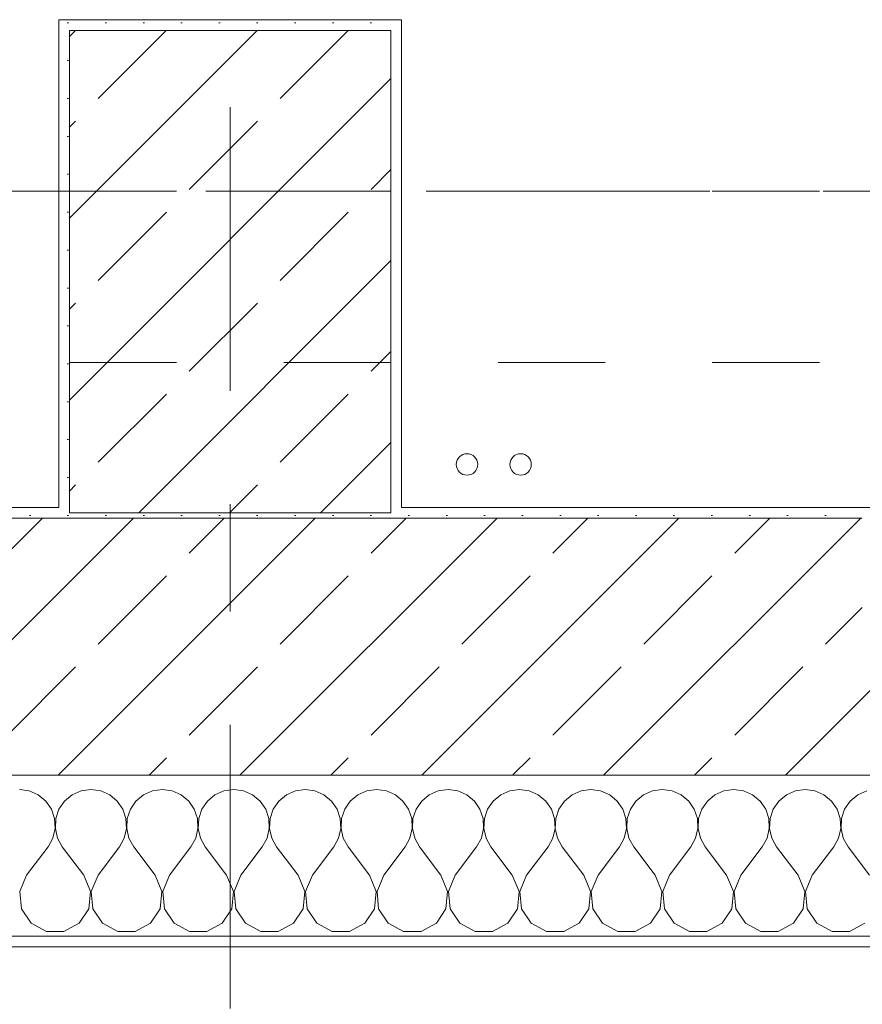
# Model space of a CAD drawing. Header units: metres. Extents: x -3.6 to 84.5, y -11 to 16.8.
# Tile 141 of 256: x 14.7 to 15.5, y -0.2 to 0.7. Entities that reach past the tile are written whole.
import ezdxf

# ---------------------------------------------------------------- set-up
doc = ezdxf.new("R2010")
doc.units = ezdxf.units.M
doc.header["$MEASUREMENT"] = 0
for name, pattern in [('Achse', [0.2, 0.1, -0.05, 0, -0.05]), ('Strichlinie doppelt', [0.546806, 0.264583, -0.105833, 0.070556, -0.105833]), ('Untersicht', [0.1, 0.075, -0.025])]:
    doc.linetypes.add(name, pattern=pattern)
for name, color, linetype in [('152 - Bemaßung_ Beschriftung.Ausbau', 7, 'Continuous'), ('451 - Universal.Achsen Raster', 7, 'Continuous'), ('603 - Struktur.Bodenplatte_ Decke Roh', 7, 'Continuous'), ('604 - Struktur.Wand Aussen', 7, 'Continuous'), ('607 - Struktur.Stütze', 7, 'Continuous'), ('608 - Struktur.Träger', 7, 'Continuous'), ('650 - Abdeckung.Fußboden Aufbau', 7, 'Continuous'), ('801 - HKLSE.Heizung_ Klima_ Lüftung', 7, 'Continuous')]:
    doc.layers.add(name, color=color, linetype=linetype)
doc.styles.add('ERSTELLTER_STIL_2', font='txt')
doc.dimstyles.new('ERSTELLTER_STIL__1', dxfattribs={"dimtxt": 0.1, "dimasz": 0.0532, "dimexe": 0.18, "dimexo": 0.0625, "dimgap": 0, "dimtad": 1, "dimzin": 0, "dimdsep": 46, "dimtxsty": 'ERSTELLTER_STIL_2', "dimblk": 'ARROWHEAD_2', "dimblk1": 'ARROWHEAD_2', "dimblk2": 'ARROWHEAD_2', "dimcen": 0.09, "dimse1": 1, "dimse2": 1, "dimclrd": 7, "dimclre": 7, "dimclrt": 7, "dimazin": 0, "dimtfac": 1, "dimtdec": 4, "dimtmove": 0, "dimatfit": 3, "dimfxl": 1, "dimtolj": 1, "dimtzin": 0, "dimarcsym": 0})
doc.dimstyles.new('ERSTELLTER_STIL__2', dxfattribs={"dimtxt": 0.1, "dimasz": 0.0532, "dimexe": 0.18, "dimexo": 0.0625, "dimgap": 0, "dimtad": 1, "dimzin": 0, "dimdsep": 46, "dimtxsty": 'ERSTELLTER_STIL_2', "dimblk": 'ARROWHEAD_2', "dimblk1": 'ARROWHEAD_2', "dimblk2": 'ARROWHEAD_2', "dimcen": 0.09, "dimse1": 1, "dimse2": 1, "dimclrd": 7, "dimclre": 7, "dimclrt": 7, "dimazin": 0, "dimtfac": 1, "dimtdec": 4, "dimtmove": 2, "dimatfit": 3, "dimfxl": 1, "dimtolj": 1, "dimtzin": 0, "dimarcsym": 0})
doc.dimstyles.new('ERSTELLTER_STIL__3', dxfattribs={"dimtxt": 0.1, "dimasz": 0.0532, "dimexe": 0.18, "dimexo": 0.0625, "dimgap": 0, "dimtad": 1, "dimtih": 1, "dimtoh": 1, "dimzin": 0, "dimdsep": 46, "dimtxsty": 'ERSTELLTER_STIL_2', "dimblk": 'ARROWHEAD_2', "dimblk1": 'ARROWHEAD_2', "dimblk2": 'ARROWHEAD_2', "dimcen": 0.09, "dimse1": 1, "dimse2": 1, "dimclrd": 7, "dimclre": 7, "dimclrt": 7, "dimazin": 0, "dimtfac": 1, "dimtdec": 4, "dimtmove": 0, "dimatfit": 3, "dimfxl": 1, "dimtolj": 1, "dimtzin": 0, "dimarcsym": 0})
pattern_1 = [(45, (0, 0), (-0.0848528, 0.0848528), []), (45, (-0.04243, 0.04243), (-0.0848528, 0.0848528), [0.09, -0.03])]
pattern_2 = [(45, (0, 0), (-0.01767767, 0.01767767), [0, -0.025])]

# ---------------------------------------------------------------- blocks, each defined once
blk = doc.blocks.new('*X89')
at = {"layer": '604 - Struktur.Wand Aussen', "color": 7, "linetype": 'Continuous', "lineweight": 5}
for p, q in [((14.74244, -0.0096), (14.73333, -0.00833)), ((14.8, -0.00833), (14.79089, -0.0096)), ((14.80911, -0.0096), (14.8, -0.00833)), ((14.86667, -0.00833), (14.85756, -0.0096)), ((14.87578, -0.0096), (14.86667, -0.00833)), ((14.93333, -0.00833), (14.92422, -0.0096)), ((14.94244, -0.0096), (14.93333, -0.00833)), ((15, -0.00833), (14.99089, -0.0096)), ((15.00911, -0.0096), (15, -0.00833)), ((15.06667, -0.00833), (15.05756, -0.0096)), ((15.07578, -0.0096), (15.06667, -0.00833)), ((15.13333, -0.00833), (15.12422, -0.0096)), ((15.14244, -0.0096), (15.13333, -0.00833)), ((15.2, -0.00833), (15.19089, -0.0096)), ((15.20911, -0.0096), (15.2, -0.00833)), ((15.26667, -0.00833), (15.25756, -0.0096)), ((15.27578, -0.0096), (15.26667, -0.00833)), ((15.33333, -0.00833), (15.32422, -0.0096)), ((15.34244, -0.0096), (15.33333, -0.00833)), ((15.4, -0.00833), (15.39089, -0.0096)), ((15.40911, -0.0096), (15.4, -0.00833)), ((15.46667, -0.00833), (15.45756, -0.0096)), ((15.47578, -0.0096), (15.46667, -0.00833)), ((14.75086, -0.01331), (14.74244, -0.0096)), ((14.75794, -0.01918), (14.75086, -0.01331)), ((14.78248, -0.01331), (14.77539, -0.01918)), ((14.79089, -0.0096), (14.78248, -0.01331)), ((14.81752, -0.01331), (14.80911, -0.0096)), ((14.82461, -0.01918), (14.81752, -0.01331)), ((14.84914, -0.01331), (14.84206, -0.01918)), ((14.85756, -0.0096), (14.84914, -0.01331)), ((14.88419, -0.01331), (14.87578, -0.0096)), ((14.89127, -0.01918), (14.88419, -0.01331)), ((14.91581, -0.01331), (14.90873, -0.01918)), ((14.92422, -0.0096), (14.91581, -0.01331)), ((14.95086, -0.01331), (14.94244, -0.0096)), ((14.95794, -0.01918), (14.95086, -0.01331)), ((14.98248, -0.01331), (14.97539, -0.01918)), ((14.99089, -0.0096), (14.98248, -0.01331)), ((15.01752, -0.01331), (15.00911, -0.0096)), ((15.02461, -0.01918), (15.01752, -0.01331)), ((15.04914, -0.01331), (15.04206, -0.01918)), ((15.05756, -0.0096), (15.04914, -0.01331)), ((15.08419, -0.01331), (15.07578, -0.0096)), ((15.09127, -0.01918), (15.08419, -0.01331)), ((15.11581, -0.01331), (15.10873, -0.01918)), ((15.12422, -0.0096), (15.11581, -0.01331)), ((15.15086, -0.01331), (15.14244, -0.0096)), ((15.15794, -0.01918), (15.15086, -0.01331)), ((15.18248, -0.01331), (15.17539, -0.01918)), ((15.19089, -0.0096), (15.18248, -0.01331)), ((15.21752, -0.01331), (15.20911, -0.0096)), ((15.22461, -0.01918), (15.21752, -0.01331)), ((15.24914, -0.01331), (15.24206, -0.01918)), ((15.25756, -0.0096), (15.24914, -0.01331)), ((15.28419, -0.01331), (15.27578, -0.0096)), ((15.29127, -0.01918), (15.28419, -0.01331)), ((15.31581, -0.01331), (15.30873, -0.01918)), ((15.32422, -0.0096), (15.31581, -0.01331)), ((15.35086, -0.01331), (15.34244, -0.0096)), ((15.35794, -0.01918), (15.35086, -0.01331)), ((15.38248, -0.01331), (15.37539, -0.01918)), ((15.39089, -0.0096), (15.38248, -0.01331)), ((15.41752, -0.01331), (15.40911, -0.0096)), ((15.42461, -0.01918), (15.41752, -0.01331)), ((15.44914, -0.01331), (15.44206, -0.01918)), ((15.45756, -0.0096), (15.44914, -0.01331)), ((15.48419, -0.01331), (15.47578, -0.0096)), ((15.49127, -0.01918), (15.48419, -0.01331)), ((15.51581, -0.01331), (15.50873, -0.01918)), ((15.52422, -0.0096), (15.51581, -0.01331)), ((14.76315, -0.02676), (14.75794, -0.01918)), ((14.76609, -0.03547), (14.76315, -0.02676)), ((14.77019, -0.02676), (14.76725, -0.03547)), ((14.77539, -0.01918), (14.77019, -0.02676)), ((14.82981, -0.02676), (14.82461, -0.01918)), ((14.83275, -0.03547), (14.82981, -0.02676)), ((14.83685, -0.02676), (14.83391, -0.03547)), ((14.84206, -0.01918), (14.83685, -0.02676)), ((14.89648, -0.02676), (14.89127, -0.01918)), ((14.89942, -0.03547), (14.89648, -0.02676)), ((14.90352, -0.02676), (14.90058, -0.03547)), ((14.90873, -0.01918), (14.90352, -0.02676)), ((14.96315, -0.02676), (14.95794, -0.01918)), ((14.96609, -0.03547), (14.96315, -0.02676)), ((14.97019, -0.02676), (14.96725, -0.03547)), ((14.97539, -0.01918), (14.97019, -0.02676)), ((15.02981, -0.02676), (15.02461, -0.01918)), ((15.03275, -0.03547), (15.02981, -0.02676)), ((15.03685, -0.02676), (15.03391, -0.03547)), ((15.04206, -0.01918), (15.03685, -0.02676)), ((15.09648, -0.02676), (15.09127, -0.01918)), ((15.09942, -0.03547), (15.09648, -0.02676)), ((15.10352, -0.02676), (15.10058, -0.03547)), ((15.10873, -0.01918), (15.10352, -0.02676)), ((15.16315, -0.02676), (15.15794, -0.01918)), ((15.16609, -0.03547), (15.16315, -0.02676)), ((15.17019, -0.02676), (15.16725, -0.03547)), ((15.17539, -0.01918), (15.17019, -0.02676)), ((15.22981, -0.02676), (15.22461, -0.01918)), ((15.23275, -0.03547), (15.22981, -0.02676)), ((15.23685, -0.02676), (15.23391, -0.03547)), ((15.24206, -0.01918), (15.23685, -0.02676)), ((15.29648, -0.02676), (15.29127, -0.01918)), ((15.29942, -0.03547), (15.29648, -0.02676)), ((15.30352, -0.02676), (15.30058, -0.03547)), ((15.30873, -0.01918), (15.30352, -0.02676)), ((15.36315, -0.02676), (15.35794, -0.01918)), ((15.36609, -0.03547), (15.36315, -0.02676)), ((15.37019, -0.02676), (15.36725, -0.03547)), ((15.37539, -0.01918), (15.37019, -0.02676)), ((15.42981, -0.02676), (15.42461, -0.01918)), ((15.43275, -0.03547), (15.42981, -0.02676)), ((15.43685, -0.02676), (15.43391, -0.03547)), ((15.44206, -0.01918), (15.43685, -0.02676)), ((15.49648, -0.02676), (15.49127, -0.01918)), ((15.49942, -0.03547), (15.49648, -0.02676)), ((15.50352, -0.02676), (15.50058, -0.03547)), ((15.50873, -0.01918), (15.50352, -0.02676)), ((14.76653, -0.04466), (14.76609, -0.03547)), ((14.76725, -0.03547), (14.7668, -0.04466)), ((14.8332, -0.04466), (14.83275, -0.03547)), ((14.83391, -0.03547), (14.83347, -0.04466)), ((14.89987, -0.04466), (14.89942, -0.03547)), ((14.90058, -0.03547), (14.90013, -0.04466)), ((14.96653, -0.04466), (14.96609, -0.03547)), ((14.96725, -0.03547), (14.9668, -0.04466)), ((15.0332, -0.04466), (15.03275, -0.03547)), ((15.03391, -0.03547), (15.03347, -0.04466)), ((15.09987, -0.04466), (15.09942, -0.03547)), ((15.10058, -0.03547), (15.10013, -0.04466)), ((15.16653, -0.04466), (15.16609, -0.03547)), ((15.16725, -0.03547), (15.1668, -0.04466)), ((15.2332, -0.04466), (15.23275, -0.03547)), ((15.23391, -0.03547), (15.23347, -0.04466)), ((15.29987, -0.04466), (15.29942, -0.03547)), ((15.30058, -0.03547), (15.30013, -0.04466)), ((15.36653, -0.04466), (15.36609, -0.03547)), ((15.36725, -0.03547), (15.3668, -0.04466)), ((15.4332, -0.04466), (15.43275, -0.03547)), ((15.43391, -0.03547), (15.43347, -0.04466)), ((15.49987, -0.04466), (15.49942, -0.03547)), ((15.50058, -0.03547), (15.50013, -0.04466)), ((14.76445, -0.05362), (14.76653, -0.04466)), ((14.7668, -0.04466), (14.76888, -0.05362)), ((14.83112, -0.05362), (14.8332, -0.04466)), ((14.83347, -0.04466), (14.83555, -0.05362)), ((14.89778, -0.05362), (14.89987, -0.04466)), ((14.90013, -0.04466), (14.90222, -0.05362)), ((14.96445, -0.05362), (14.96653, -0.04466)), ((14.9668, -0.04466), (14.96888, -0.05362)), ((15.03112, -0.05362), (15.0332, -0.04466)), ((15.03347, -0.04466), (15.03555, -0.05362)), ((15.09778, -0.05362), (15.09987, -0.04466)), ((15.10013, -0.04466), (15.10222, -0.05362)), ((15.16445, -0.05362), (15.16653, -0.04466)), ((15.1668, -0.04466), (15.16888, -0.05362)), ((15.23112, -0.05362), (15.2332, -0.04466)), ((15.23347, -0.04466), (15.23555, -0.05362)), ((15.29778, -0.05362), (15.29987, -0.04466)), ((15.30013, -0.04466), (15.30222, -0.05362)), ((15.36445, -0.05362), (15.36653, -0.04466)), ((15.3668, -0.04466), (15.36888, -0.05362)), ((15.43112, -0.05362), (15.4332, -0.04466)), ((15.43347, -0.04466), (15.43555, -0.05362)), ((15.49778, -0.05362), (15.49987, -0.04466)), ((15.50013, -0.04466), (15.50222, -0.05362)), ((14.76, -0.06167), (14.76445, -0.05362)), ((14.76888, -0.05362), (14.77333, -0.06167)), ((14.82667, -0.06167), (14.83112, -0.05362)), ((14.83555, -0.05362), (14.84, -0.06167)), ((14.89333, -0.06167), (14.89778, -0.05362)), ((14.90222, -0.05362), (14.90667, -0.06167)), ((14.96, -0.06167), (14.96445, -0.05362)), ((14.96888, -0.05362), (14.97333, -0.06167)), ((15.02667, -0.06167), (15.03112, -0.05362)), ((15.03555, -0.05362), (15.04, -0.06167)), ((15.09333, -0.06167), (15.09778, -0.05362)), ((15.10222, -0.05362), (15.10667, -0.06167)), ((15.16, -0.06167), (15.16445, -0.05362)), ((15.16888, -0.05362), (15.17333, -0.06167)), ((15.22667, -0.06167), (15.23112, -0.05362)), ((15.23555, -0.05362), (15.24, -0.06167)), ((15.29333, -0.06167), (15.29778, -0.05362)), ((15.30222, -0.05362), (15.30667, -0.06167)), ((15.36, -0.06167), (15.36445, -0.05362)), ((15.36888, -0.05362), (15.37333, -0.06167)), ((15.42667, -0.06167), (15.43112, -0.05362)), ((15.43555, -0.05362), (15.44, -0.06167)), ((15.49333, -0.06167), (15.49778, -0.05362)), ((15.50222, -0.05362), (15.50667, -0.06167)), ((14.74, -0.08833), (14.76, -0.06167)), ((14.79333, -0.08833), (14.77333, -0.06167)), ((14.80667, -0.08833), (14.82667, -0.06167)), ((14.86, -0.08833), (14.84, -0.06167)), ((14.87333, -0.08833), (14.89333, -0.06167)), ((14.92667, -0.08833), (14.90667, -0.06167)), ((14.94, -0.08833), (14.96, -0.06167)), ((14.99333, -0.08833), (14.97333, -0.06167)), ((15.00667, -0.08833), (15.02667, -0.06167)), ((15.06, -0.08833), (15.04, -0.06167)), ((15.07333, -0.08833), (15.09333, -0.06167)), ((15.12667, -0.08833), (15.10667, -0.06167)), ((15.14, -0.08833), (15.16, -0.06167)), ((15.19333, -0.08833), (15.17333, -0.06167)), ((15.20667, -0.08833), (15.22667, -0.06167)), ((15.26, -0.08833), (15.24, -0.06167)), ((15.27333, -0.08833), (15.29333, -0.06167)), ((15.32667, -0.08833), (15.30667, -0.06167)), ((15.34, -0.08833), (15.36, -0.06167)), ((15.39333, -0.08833), (15.37333, -0.06167)), ((15.40667, -0.08833), (15.42667, -0.06167)), ((15.46, -0.08833), (15.44, -0.06167)), ((15.47333, -0.08833), (15.49333, -0.06167)), ((15.52667, -0.08833), (15.50667, -0.06167)), ((14.74, -0.08833), (14.73371, -0.1033)), ((14.79962, -0.1033), (14.79333, -0.08833)), ((14.80667, -0.08833), (14.80038, -0.1033)), ((14.86629, -0.1033), (14.86, -0.08833)), ((14.87333, -0.08833), (14.86705, -0.1033)), ((14.93295, -0.1033), (14.92667, -0.08833)), ((14.94, -0.08833), (14.93371, -0.1033)), ((14.99962, -0.1033), (14.99333, -0.08833)), ((15.00667, -0.08833), (15.00038, -0.1033)), ((15.06629, -0.1033), (15.06, -0.08833)), ((15.07333, -0.08833), (15.06705, -0.1033)), ((15.13295, -0.1033), (15.12667, -0.08833)), ((15.14, -0.08833), (15.13371, -0.1033)), ((15.19962, -0.1033), (15.19333, -0.08833)), ((15.20667, -0.08833), (15.20038, -0.1033)), ((15.26629, -0.1033), (15.26, -0.08833)), ((15.27333, -0.08833), (15.26705, -0.1033)), ((15.33295, -0.1033), (15.32667, -0.08833)), ((15.34, -0.08833), (15.33371, -0.1033)), ((15.39962, -0.1033), (15.39333, -0.08833)), ((15.40667, -0.08833), (15.40038, -0.1033)), ((15.46629, -0.1033), (15.46, -0.08833)), ((15.47333, -0.08833), (15.46705, -0.1033)), ((14.73371, -0.1033), (14.73525, -0.11947)), ((14.79808, -0.11947), (14.79962, -0.1033)), ((14.80038, -0.1033), (14.80192, -0.11947)), ((14.86475, -0.11947), (14.86629, -0.1033)), ((14.86705, -0.1033), (14.86858, -0.11947)), ((14.93142, -0.11947), (14.93295, -0.1033)), ((14.93371, -0.1033), (14.93525, -0.11947)), ((14.99808, -0.11947), (14.99962, -0.1033)), ((15.00038, -0.1033), (15.00192, -0.11947)), ((15.06475, -0.11947), (15.06629, -0.1033)), ((15.06705, -0.1033), (15.06858, -0.11947)), ((15.13142, -0.11947), (15.13295, -0.1033)), ((15.13371, -0.1033), (15.13525, -0.11947)), ((15.19808, -0.11947), (15.19962, -0.1033)), ((15.20038, -0.1033), (15.20192, -0.11947)), ((15.26475, -0.11947), (15.26629, -0.1033)), ((15.26705, -0.1033), (15.26858, -0.11947)), ((15.33142, -0.11947), (15.33295, -0.1033)), ((15.33371, -0.1033), (15.33525, -0.11947)), ((15.39808, -0.11947), (15.39962, -0.1033)), ((15.40038, -0.1033), (15.40192, -0.11947)), ((15.46475, -0.11947), (15.46629, -0.1033)), ((15.46705, -0.1033), (15.46858, -0.11947)), ((14.73525, -0.11947), (14.74424, -0.13299)), ((14.7891, -0.13299), (14.79808, -0.11947)), ((14.80192, -0.11947), (14.8109, -0.13299)), ((14.85576, -0.13299), (14.86475, -0.11947)), ((14.86858, -0.11947), (14.87757, -0.13299)), ((14.92243, -0.13299), (14.93142, -0.11947)), ((14.93525, -0.11947), (14.94424, -0.13299)), ((14.9891, -0.13299), (14.99808, -0.11947)), ((15.00192, -0.11947), (15.0109, -0.13299)), ((15.05576, -0.13299), (15.06475, -0.11947)), ((15.06858, -0.11947), (15.07757, -0.13299)), ((15.12243, -0.13299), (15.13142, -0.11947)), ((15.13525, -0.11947), (15.14424, -0.13299)), ((15.1891, -0.13299), (15.19808, -0.11947)), ((15.20192, -0.11947), (15.2109, -0.13299)), ((15.25576, -0.13299), (15.26475, -0.11947)), ((15.26858, -0.11947), (15.27757, -0.13299)), ((15.32243, -0.13299), (15.33142, -0.11947)), ((15.33525, -0.11947), (15.34424, -0.13299)), ((15.3891, -0.13299), (15.39808, -0.11947)), ((15.40192, -0.11947), (15.4109, -0.13299)), ((15.45576, -0.13299), (15.46475, -0.11947)), ((15.46858, -0.11947), (15.47757, -0.13299)), ((14.74424, -0.13299), (14.75855, -0.14066)), ((14.77479, -0.14066), (14.7891, -0.13299)), ((14.8109, -0.13299), (14.82521, -0.14066)), ((14.84145, -0.14066), (14.85576, -0.13299)), ((14.87757, -0.13299), (14.89188, -0.14066)), ((14.90812, -0.14066), (14.92243, -0.13299)), ((14.94424, -0.13299), (14.95855, -0.14066)), ((14.97479, -0.14066), (14.9891, -0.13299)), ((15.0109, -0.13299), (15.02521, -0.14066)), ((15.04145, -0.14066), (15.05576, -0.13299)), ((15.07757, -0.13299), (15.09188, -0.14066)), ((15.10812, -0.14066), (15.12243, -0.13299)), ((15.14424, -0.13299), (15.15855, -0.14066)), ((15.17479, -0.14066), (15.1891, -0.13299)), ((15.2109, -0.13299), (15.22521, -0.14066)), ((15.24145, -0.14066), (15.25576, -0.13299)), ((15.27757, -0.13299), (15.29188, -0.14066)), ((15.30812, -0.14066), (15.32243, -0.13299)), ((15.34424, -0.13299), (15.35855, -0.14066)), ((15.37479, -0.14066), (15.3891, -0.13299)), ((15.4109, -0.13299), (15.42521, -0.14066)), ((15.44145, -0.14066), (15.45576, -0.13299)), ((15.47757, -0.13299), (15.49188, -0.14066)), ((15.50812, -0.14066), (15.52243, -0.13299)), ((14.75855, -0.14066), (14.77479, -0.14066)), ((14.82521, -0.14066), (14.84145, -0.14066)), ((14.89188, -0.14066), (14.90812, -0.14066)), ((14.95855, -0.14066), (14.97479, -0.14066)), ((15.02521, -0.14066), (15.04145, -0.14066)), ((15.09188, -0.14066), (15.10812, -0.14066)), ((15.15855, -0.14066), (15.17479, -0.14066)), ((15.22521, -0.14066), (15.24145, -0.14066)), ((15.29188, -0.14066), (15.30812, -0.14066)), ((15.35855, -0.14066), (15.37479, -0.14066)), ((15.42521, -0.14066), (15.44145, -0.14066)), ((15.49188, -0.14066), (15.50812, -0.14066))]:
    blk.add_line(p, q, dxfattribs=at)
blk = doc.blocks.new('*D254')
at = {"layer": '152 - Bemaßung_ Beschriftung.Ausbau', "color": 7, "linetype": 'Continuous', "lineweight": 5}
for p, q in [((14.32, -8.6375), (14.32, -8.5325)), ((15.52, -8.6375), (15.52, -8.5325)), ((14.34021, -8.55), (14.29979, -8.62)), ((15.54021, -8.55), (15.49979, -8.62)), ((11.92, -8.585), (14.32, -8.585)), ((14.32, -8.585), (15.52, -8.585)), ((15.52, -8.585), (17.92, -8.585))]:
    blk.add_line(p, q, dxfattribs=at)
at = {"layer": '152 - Bemaßung_ Beschriftung.Ausbau', "color": 7, "lineweight": 5, "insert": (14.78697, -8.565), "char_height": 0.1, "attachment_point": 7, "style": 'ERSTELLTER_STIL_2'}
blk.add_mtext('\\A1;{\\pql;\\fArial|b0|i0|c0|p38;1,20}', dxfattribs=at)
blk = doc.blocks.new('ARROWHEAD_2')
at = {"color": 0, "linetype": 'Continuous', "lineweight": 0}
for p, q in [((-0.378, -0.655), (0.378, 0.655)), ((0, 0), (-1, 0))]:
    blk.add_line(p, q, dxfattribs=at)
blk = doc.blocks.new('*D255')
at = {"layer": '152 - Bemaßung_ Beschriftung.Ausbau', "color": 7, "linetype": 'Continuous', "lineweight": 5}
for p, q in [((15.54021, -8.55), (15.49979, -8.62)), ((17.94021, -8.55), (17.89979, -8.62)), ((15.52, -8.585), (17.92, -8.585))]:
    blk.add_line(p, q, dxfattribs=at)
at = {"layer": '152 - Bemaßung_ Beschriftung.Ausbau', "color": 7, "lineweight": 5, "char_height": 0.1, "attachment_point": 7, "style": 'ERSTELLTER_STIL_2'}
for s, insert in [('\\A1;{\\pql;\\fArial|b0|i0|c0|p38;2,40}', (16.58697, -8.565)), ('\\A1;{\\pql;\\fArial|b0|i0|c0|p38;2,01}', (16.58697, -8.705))]:
    blk.add_mtext(s, dxfattribs=dict(at, insert=insert))
blk = doc.blocks.new('*D284')
at = {"layer": '152 - Bemaßung_ Beschriftung.Ausbau', "color": 7, "linetype": 'Continuous', "lineweight": 5}
for p, q in [((11.405, -9.1375), (11.405, -9.0325)), ((11.42521, -9.05), (11.38479, -9.12)), ((18.46523, -9.05), (18.42482, -9.12)), ((11.24, -9.085), (11.405, -9.085)), ((11.405, -9.085), (18.44503, -9.085))]:
    blk.add_line(p, q, dxfattribs=at)
at = {"layer": '152 - Bemaßung_ Beschriftung.Ausbau', "color": 7, "lineweight": 5, "char_height": 0.1, "attachment_point": 7, "style": 'ERSTELLTER_STIL_2'}
for s, insert in [('\\A1;{\\pql;\\fArial|b0|i0|c0|p38;16\\fArial|b0|i0|c0|p38;\\A1{\\H.66x;\\S5^  ;}}', (18.22294, -9.06665)), ('\\A1;{\\pql;\\fArial|b0|i0|c0|p38;7,04}', (14.69106, -9.065))]:
    blk.add_mtext(s, dxfattribs=dict(at, insert=insert))
blk = doc.blocks.new('*D285')
at = {"layer": '152 - Bemaßung_ Beschriftung.Ausbau', "color": 7, "linetype": 'Continuous', "lineweight": 5}
for p, q in [((18.44503, -9.1375), (18.44503, -9.0325)), ((18.46523, -9.05), (18.42482, -9.12)), ((18.63023, -9.05), (18.58982, -9.12)), ((11.405, -9.085), (18.44503, -9.085)), ((18.44503, -9.085), (18.61003, -9.085))]:
    blk.add_line(p, q, dxfattribs=at)
blk = doc.blocks.new('*D458')
at = {"layer": '152 - Bemaßung_ Beschriftung.Ausbau', "color": 7, "linetype": 'Continuous', "lineweight": 5}
for p, q in [((-1.21, 0.02521), (-1.14, -0.01521)), ((-1.175, -0.145), (-1.175, 0.005)), ((-1.21, -0.12479), (-1.14, -0.16521)), ((-1.1225, -0.145), (-1.2275, -0.145)), ((-1.175, -0.17923), (-1.175, -0.145))]:
    blk.add_line(p, q, dxfattribs=at)
at = {"layer": '152 - Bemaßung_ Beschriftung.Ausbau', "color": 7, "lineweight": 5, "insert": (-1.195, -0.317), "char_height": 0.1, "attachment_point": 7, "rotation": 90, "style": 'ERSTELLTER_STIL_2'}
blk.add_mtext('\\A1;{\\pql;\\fArial|b0|i0|c0|p38;15}', dxfattribs=at)
blk = doc.blocks.new('*D459')
at = {"layer": '152 - Bemaßung_ Beschriftung.Ausbau', "color": 7, "linetype": 'Continuous', "lineweight": 5}
for p, q in [((-1.21, 0.02521), (-1.14, -0.01521)), ((-1.175, -0.145), (-1.175, 0.005))]:
    blk.add_line(p, q, dxfattribs=at)
blk = doc.blocks.new('*D465')
at = {"layer": '152 - Bemaßung_ Beschriftung.Ausbau', "color": 7, "linetype": 'Continuous', "lineweight": 5}
for p, q in [((-2.21, 0.02521), (-2.14, -0.01521)), ((-2.175, -0.145), (-2.175, 0.005)), ((-2.21, -0.12479), (-2.14, -0.16521)), ((-2.1225, -0.145), (-2.2275, -0.145)), ((-2.175, -0.17923), (-2.175, -0.145))]:
    blk.add_line(p, q, dxfattribs=at)
at = {"layer": '152 - Bemaßung_ Beschriftung.Ausbau', "color": 7, "lineweight": 5, "insert": (-2.1845, -0.14063), "char_height": 0.1, "attachment_point": 7, "rotation": 90, "style": 'ERSTELLTER_STIL_2'}
blk.add_mtext('\\A1;{\\pql;\\fArial|b0|i0|c0|p38;15}', dxfattribs=at)
blk = doc.blocks.new('*D466')
at = {"layer": '152 - Bemaßung_ Beschriftung.Ausbau', "color": 7, "linetype": 'Continuous', "lineweight": 5}
for p, q in [((-2.21, 0.02521), (-2.14, -0.01521)), ((-2.175, -0.145), (-2.175, 0.005))]:
    blk.add_line(p, q, dxfattribs=at)
blk = doc.blocks.new('*D467')
at = {"layer": '152 - Bemaßung_ Beschriftung.Ausbau', "color": 7, "linetype": 'Continuous', "lineweight": 5}
for p, q in [((-2.21, 0.27019), (-2.14, 0.22978)), ((-2.14, 0.22479), (-2.21, 0.26521)), ((-2.175, 0.005), (-2.175, 0.245)), ((-2.21, 0.02521), (-2.14, -0.01521)), ((-2.1225, 0.005), (-2.2275, 0.005)), ((-2.175, -0.145), (-2.175, 0.005))]:
    blk.add_line(p, q, dxfattribs=at)
at = {"layer": '152 - Bemaßung_ Beschriftung.Ausbau', "color": 7, "lineweight": 5, "insert": (-2.195, 0.04911), "char_height": 0.1, "attachment_point": 7, "rotation": 90, "style": 'ERSTELLTER_STIL_2'}
blk.add_mtext('\\A1;{\\pql;\\fArial|b0|i0|c0|p38;24}', dxfattribs=at)
blk = doc.blocks.new('*D468')
at = {"layer": '152 - Bemaßung_ Beschriftung.Ausbau', "color": 7, "linetype": 'Continuous', "lineweight": 5}
for p, q in [((-2.175, 0.24998), (-2.175, 0.69998)), ((-2.21, 0.27019), (-2.14, 0.22978)), ((-2.14, 0.22479), (-2.21, 0.26521)), ((-2.1225, 0.24998), (-2.2275, 0.24998)), ((-2.175, 0.245), (-2.175, 0.24998)), ((-2.1225, 0.245), (-2.2275, 0.245)), ((-2.175, 0.005), (-2.175, 0.245))]:
    blk.add_line(p, q, dxfattribs=at)
blk = doc.blocks.new('*D480')
at = {"layer": '152 - Bemaßung_ Beschriftung.Ausbau', "color": 7, "linetype": 'Continuous', "lineweight": 5}
for p, q in [((-0.165, -10.1375), (-0.165, -10.0325)), ((-0.14479, -10.05), (-0.18521, -10.12)), ((43.76021, -10.05), (43.71979, -10.12)), ((-0.19923, -10.085), (-0.165, -10.085)), ((-0.165, -10.085), (43.74, -10.085))]:
    blk.add_line(p, q, dxfattribs=at)
at = {"layer": '152 - Bemaßung_ Beschriftung.Ausbau', "color": 7, "lineweight": 5, "char_height": 0.1, "attachment_point": 7, "style": 'ERSTELLTER_STIL_2'}
for s, insert in [('\\A1;{\\pql;\\fArial|b0|i0|c0|p38;43,90\\fArial|b0|i0|c0|p38;\\A1{\\H.66x;\\S5^  ;}}', (21.5156, -10.08441)), ('\\A1;{\\pql;\\fArial|b0|i0|c0|p38;15}', (43.568, -10.065))]:
    blk.add_mtext(s, dxfattribs=dict(at, insert=insert))
blk = doc.blocks.new('*D500')
at = {"layer": '152 - Bemaßung_ Beschriftung.Ausbau', "color": 7, "linetype": 'Continuous', "lineweight": 5}
for p, q in [((11.47999, -9.6375), (11.47999, -9.5325)), ((14.77999, -9.6375), (14.77999, -9.5325)), ((11.5002, -9.55), (11.45978, -9.62)), ((14.8002, -9.55), (14.75978, -9.62)), ((11.17999, -9.585), (11.47999, -9.585)), ((11.47999, -9.585), (14.77999, -9.585)), ((14.77999, -9.585), (15.07999, -9.585))]:
    blk.add_line(p, q, dxfattribs=at)
at = {"layer": '152 - Bemaßung_ Beschriftung.Ausbau', "color": 7, "lineweight": 5, "insert": (12.99696, -9.565), "char_height": 0.1, "attachment_point": 7, "style": 'ERSTELLTER_STIL_2'}
blk.add_mtext('\\A1;{\\pql;\\fArial|b0|i0|c0|p38;3,30}', dxfattribs=at)
blk = doc.blocks.new('*D501')
at = {"layer": '152 - Bemaßung_ Beschriftung.Ausbau', "color": 7, "linetype": 'Continuous', "lineweight": 5}
for p, q in [((14.8002, -9.55), (14.75978, -9.62)), ((15.1002, -9.55), (15.05978, -9.62)), ((14.77999, -9.585), (15.07999, -9.585))]:
    blk.add_line(p, q, dxfattribs=at)
at = {"layer": '152 - Bemaßung_ Beschriftung.Ausbau', "color": 7, "lineweight": 5, "insert": (14.8541, -9.565), "char_height": 0.1, "attachment_point": 7, "style": 'ERSTELLTER_STIL_2'}
blk.add_mtext('\\A1;{\\pql;\\fArial|b0|i0|c0|p38;30}', dxfattribs=at)
blk = doc.blocks.new('*D502')
at = {"layer": '152 - Bemaßung_ Beschriftung.Ausbau', "color": 7, "linetype": 'Continuous', "lineweight": 5}
for p, q in [((15.07999, -9.6375), (15.07999, -9.5325)), ((15.1002, -9.55), (15.05978, -9.62)), ((18.4002, -9.55), (18.35978, -9.62)), ((14.77999, -9.585), (15.07999, -9.585)), ((15.07999, -9.585), (18.37999, -9.585))]:
    blk.add_line(p, q, dxfattribs=at)
at = {"layer": '152 - Bemaßung_ Beschriftung.Ausbau', "color": 7, "lineweight": 5, "insert": (16.59696, -9.565), "char_height": 0.1, "attachment_point": 7, "style": 'ERSTELLTER_STIL_2'}
blk.add_mtext('\\A1;{\\pql;\\fArial|b0|i0|c0|p38;3,30}', dxfattribs=at)
blk = doc.blocks.new('*D503')
at = {"layer": '152 - Bemaßung_ Beschriftung.Ausbau', "color": 7, "linetype": 'Continuous', "lineweight": 5}
for p, q in [((18.37999, -9.6375), (18.37999, -9.5325)), ((18.4002, -9.55), (18.35978, -9.62)), ((18.7002, -9.55), (18.65978, -9.62)), ((15.07999, -9.585), (18.37999, -9.585)), ((18.37999, -9.585), (18.67999, -9.585))]:
    blk.add_line(p, q, dxfattribs=at)
at = {"layer": '152 - Bemaßung_ Beschriftung.Ausbau', "color": 7, "lineweight": 5, "insert": (18.4541, -9.565), "char_height": 0.1, "attachment_point": 7, "style": 'ERSTELLTER_STIL_2'}
blk.add_mtext('\\A1;{\\pql;\\fArial|b0|i0|c0|p38;30}', dxfattribs=at)
blk = doc.blocks.new('*D644')
at = {"layer": '152 - Bemaßung_ Beschriftung.Ausbau', "color": 7, "linetype": 'Continuous', "lineweight": 5}
for p, q in [((-0.165, -10.6375), (-0.165, -10.5325)), ((62.42503, -10.6375), (62.42503, -10.5325)), ((-0.14479, -10.55), (-0.18521, -10.62)), ((62.40482, -10.62), (62.44523, -10.55)), ((-0.19923, -10.585), (-0.165, -10.585)), ((-0.165, -10.585), (62.42503, -10.585)), ((62.42503, -10.585), (62.45926, -10.585))]:
    blk.add_line(p, q, dxfattribs=at)
at = {"layer": '152 - Bemaßung_ Beschriftung.Ausbau', "color": 7, "lineweight": 5, "insert": (30.95904, -10.565), "char_height": 0.1, "attachment_point": 7, "style": 'ERSTELLTER_STIL_2'}
blk.add_mtext('\\A1;{\\pql;\\fArial|b0|i0|c0|p38;62,59}', dxfattribs=at)
blk = doc.blocks.new('*D645')
at = {"layer": '152 - Bemaßung_ Beschriftung.Ausbau', "color": 7, "linetype": 'Continuous', "lineweight": 5}
for p, q in [((-1.71, 0.02521), (-1.64, -0.01521)), ((-1.675, -0.145), (-1.675, 0.005)), ((-1.71, -0.12479), (-1.64, -0.16521)), ((-1.6225, -0.145), (-1.7275, -0.145)), ((-1.675, -0.17923), (-1.675, -0.145))]:
    blk.add_line(p, q, dxfattribs=at)
at = {"layer": '152 - Bemaßung_ Beschriftung.Ausbau', "color": 7, "lineweight": 5, "insert": (-1.6845, -0.14063), "char_height": 0.1, "attachment_point": 7, "rotation": 90, "style": 'ERSTELLTER_STIL_2'}
blk.add_mtext('\\A1;{\\pql;\\fArial|b0|i0|c0|p38;15}', dxfattribs=at)
blk = doc.blocks.new('*D646')
at = {"layer": '152 - Bemaßung_ Beschriftung.Ausbau', "color": 7, "linetype": 'Continuous', "lineweight": 5}
for p, q in [((-1.71, 0.02521), (-1.64, -0.01521)), ((-1.675, -0.145), (-1.675, 0.005))]:
    blk.add_line(p, q, dxfattribs=at)
blk = doc.blocks.new('*D647')
at = {"layer": '152 - Bemaßung_ Beschriftung.Ausbau', "color": 7, "linetype": 'Continuous', "lineweight": 5}
for p, q in [((-1.71, 0.26521), (-1.64, 0.22479)), ((-1.675, 0.005), (-1.675, 0.245)), ((-1.71, 0.02521), (-1.64, -0.01521)), ((-1.6225, 0.005), (-1.7275, 0.005)), ((-1.675, -0.145), (-1.675, 0.005))]:
    blk.add_line(p, q, dxfattribs=at)
at = {"layer": '152 - Bemaßung_ Beschriftung.Ausbau', "color": 7, "lineweight": 5, "insert": (-1.695, 0.04911), "char_height": 0.1, "attachment_point": 7, "rotation": 90, "style": 'ERSTELLTER_STIL_2'}
blk.add_mtext('\\A1;{\\pql;\\fArial|b0|i0|c0|p38;24}', dxfattribs=at)
blk = doc.blocks.new('*D648')
at = {"layer": '152 - Bemaßung_ Beschriftung.Ausbau', "color": 7, "linetype": 'Continuous', "lineweight": 5}
for p, q in [((-1.675, 13.455), (-1.675, 13.695)), ((-1.71, 13.47521), (-1.64, 13.43479)), ((-1.6225, 13.455), (-1.7275, 13.455)), ((-1.675, 0.245), (-1.675, 13.455)), ((-1.71, 0.26521), (-1.64, 0.22479)), ((-1.6225, 0.245), (-1.7275, 0.245)), ((-1.675, 0.005), (-1.675, 0.245))]:
    blk.add_line(p, q, dxfattribs=at)
at = {"layer": '152 - Bemaßung_ Beschriftung.Ausbau', "color": 7, "lineweight": 5, "insert": (-1.695, 6.67903), "char_height": 0.1, "attachment_point": 7, "rotation": 90, "style": 'ERSTELLTER_STIL_2'}
blk.add_mtext('\\A1;{\\pql;\\fArial|b0|i0|c0|p38;13,21}', dxfattribs=at)

msp = doc.modelspace()

# ---------------------------------------------------------------- hatches: boundary and pattern name
at = {"layer": '604 - Struktur.Wand Aussen', "linetype": 'Continuous', "lineweight": 0, "true_color": 0x000000}
h = msp.add_hatch(dxfattribs=at)
h.set_pattern_fill('Gips_0001', color=18, style=0, pattern_type=2)
h.set_pattern_definition(pattern_2)
h.paths.add_polyline_path([(14.76999, 0.255), (14.32, 0.255), (14.32, 0.245), (14.76999, 0.245)])
h = msp.add_hatch(dxfattribs=at)
h.set_pattern_fill('Gips_0001', color=18, style=0, pattern_type=2)
h.set_pattern_definition(pattern_2)
h.paths.add_polyline_path([(15.08999, 0.245), (15.52, 0.245), (15.52, 0.255), (15.08999, 0.255)])
h = msp.add_hatch(dxfattribs=at)
h.set_pattern_fill('Beton__Stahlbeton_0001', color=18, style=0, pattern_type=2)
h.set_pattern_definition(pattern_1)
h.paths.add_polyline_path([(14.32, 0.125), (14.26, 0.125), (14.26, 0.005), (15.58, 0.005), (15.58, 0.125), (15.52, 0.125), (15.52, 0.195), (15.52, 0.245), (14.32, 0.245), (14.32, 0.195)])
h = msp.add_hatch(dxfattribs=at)
h.set_pattern_fill('Verputz_0001', color=18, style=0, pattern_type=2)
h.set_pattern_definition([(0, (0, 0), (0, 0.08660254), [0, -0.05]), (0, (0.025, 0.0433), (0, 0.08660254), [0, -0.05])])
h.paths.add_polyline_path([(14.23, -0.155), (15.61, -0.155), (15.61, -0.145), (14.23, -0.145)])
at = {"layer": '607 - Struktur.Stütze', "linetype": 'Continuous', "lineweight": 0, "true_color": 0x000000}
h = msp.add_hatch(dxfattribs=at)
h.set_pattern_fill('Gips_0001', color=18, style=0, pattern_type=2)
h.set_pattern_definition(pattern_2)
h.paths.add_polyline_path([(14.76999, 0.70998), (14.76999, 0.255), (14.77999, 0.255), (14.77999, 0.69998), (15.07999, 0.69998), (15.07999, 0.255), (15.08999, 0.255), (15.08999, 0.70998)])
h = msp.add_hatch(dxfattribs=at)
h.set_pattern_fill('Beton__Stahlbeton_0001', color=18, style=0, pattern_type=2)
h.set_pattern_definition(pattern_1)
h.paths.add_polyline_path([(14.77999, 0.24998), (15.07999, 0.24998), (15.07999, 0.69998), (14.77999, 0.69998)])
h = msp.add_hatch(dxfattribs=at)
h.set_pattern_fill('Gips_0001', color=18, style=0, pattern_type=2)
h.set_pattern_definition(pattern_2)
h.paths.add_polyline_path([(14.76999, 0.255), (14.76999, 0.245), (15.08999, 0.245), (15.08999, 0.255), (15.07999, 0.255), (15.07999, 0.24998), (14.77999, 0.24998), (14.77999, 0.255)])

# ---------------------------------------------------------------- linework, layer by layer
at = {"layer": '451 - Universal.Achsen Raster', "color": 160, "linetype": 'Strichlinie doppelt', "lineweight": 9, "true_color": 0x3232ff}
for p, q in [((14.92999, -10.585), (14.92999, 16.355)), ((64.93503, 0.54998), (-3.175, 0.54998))]:
    msp.add_line(p, q, dxfattribs=at)
at = {"layer": '603 - Struktur.Bodenplatte_ Decke Roh', "color": 7, "linetype": 'Continuous', "lineweight": 18, "flags": 128}
msp.add_lwpolyline([(-0.015, 0.005), (43.89, 0.005)], dxfattribs=at)
at = {"layer": '604 - Struktur.Wand Aussen', "color": 7, "linetype": 'Continuous', "lineweight": 13}
for p, q in [((15.52, 0.245), (14.32, 0.245)), ((14.26, 0.005), (15.58, 0.005))]:
    msp.add_line(p, q, dxfattribs=at)
at = {"layer": '604 - Struktur.Wand Aussen', "color": 7, "linetype": 'Continuous', "lineweight": 5}
msp.add_line((14.26, -0.145), (15.58, -0.145), dxfattribs=at)
at = {"layer": '604 - Struktur.Wand Aussen', "color": 7, "linetype": 'Continuous', "lineweight": 5, "flags": 128}
for points in [[(14.76999, 0.255), (14.32, 0.255)], [(15.52, 0.255), (15.08999, 0.255)], [(14.23, -0.155), (15.61, -0.155)]]:
    msp.add_lwpolyline(points, dxfattribs=at)
at = {"layer": '607 - Struktur.Stütze', "color": 7, "linetype": 'Continuous', "lineweight": 5, "flags": 128}
msp.add_lwpolyline([(15.08999, 0.255), (15.08999, 0.70998), (14.76999, 0.70998), (14.76999, 0.255)], dxfattribs=at)
at = {"layer": '607 - Struktur.Stütze', "color": 7, "linetype": 'Continuous', "lineweight": 13, "flags": 128}
msp.add_lwpolyline([(14.77999, 0.24998), (15.07999, 0.24998), (15.07999, 0.69998), (14.77999, 0.69998)], close=True, dxfattribs=at)
at = {"layer": '608 - Struktur.Träger', "color": 7, "linetype": 'Achse', "lineweight": 9}
msp.add_line((0.37999, 0.54998), (61.87999, 0.54998), dxfattribs=at)
at = {"layer": '608 - Struktur.Träger', "color": 7, "linetype": 'Untersicht', "lineweight": 13}
msp.add_line((0.37999, 0.38998), (61.87999, 0.38998), dxfattribs=at)
at = {"layer": '650 - Abdeckung.Fußboden Aufbau', "color": 7, "linetype": 'Continuous', "lineweight": 13, "flags": 128}
msp.add_lwpolyline([(11.48999, 5.18998), (11.405, 5.18998), (11.405, 0.70998), (11.48999, 0.70998), (11.48999, 0.255), (14.76999, 0.255), (14.76999, 0.70998), (15.08999, 0.70998), (15.08999, 0.255), (18.36999, 0.255), (18.36999, 0.70998), (18.44503, 0.70998), (18.44503, 5.18998), (18.36999, 5.18998), (18.36999, 5.79), (13.83, 5.79), (13.83, 5.925), (12.82, 5.925), (12.82, 5.79), (11.48999, 5.79)], close=True, dxfattribs=at)
at = {"layer": '801 - HKLSE.Heizung_ Klima_ Lüftung', "color": 7, "linetype": 'Continuous', "lineweight": 5}
for centre in [(15.15104, 0.295), (15.20104, 0.295)]:
    msp.add_circle(centre, 0.01, dxfattribs=at)

# ---------------------------------------------------------------- block references
at = {"layer": '604 - Struktur.Wand Aussen', "color": 7, "lineweight": 18}
msp.add_blockref('*X89', (0, 0), dxfattribs=at)

# ---------------------------------------------------------------- dimensions: what is measured, and where the dimension line sits
at = {"layer": '152 - Bemaßung_ Beschriftung.Ausbau', "color": 7, "linetype": 'Continuous', "lineweight": 5}
for base, p1, p2, dimstyle, picture, middle in [((-1.675, 13.455), (22.1775, 0.245), (31.13001, 13.455), 'ERSTELLTER_STIL__1', '*D648', (-1.745, 6.84703)), ((-2.175, 0.24998), (22.1775, 0.245), (0.37999, 0.24998), 'ERSTELLTER_STIL__1', '*D468', (-2.245, 0.44339)), ((-2.175, 0.245), (-0.015, 0.005), (22.1775, 0.245), 'ERSTELLTER_STIL__1', '*D467', (-2.245, 0.12535)), ((-1.675, 0.245), (-0.015, 0.005), (22.1775, 0.245), 'ERSTELLTER_STIL__1', '*D647', (-1.745, 0.12535)), ((-2.175, 0.005), (-0.165, -0.145), (21.9375, 0.005), 'ERSTELLTER_STIL__2', '*D465', (-2.2345, -0.0644)), ((-2.175, 0.005), (21.9375, 0.005), (-0.015, 0.005), 'ERSTELLTER_STIL__1', '*D466', (-2.2450000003, 0.001853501)), ((-1.675, 0.005), (-0.165, -0.145), (21.9375, 0.005), 'ERSTELLTER_STIL__2', '*D645', (-1.7345, -0.0644)), ((-1.675, 0.005), (21.9375, 0.005), (-0.015, 0.005), 'ERSTELLTER_STIL__1', '*D646', (-1.7450000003, 0.001853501)), ((-1.175, 0.005), (-0.165, -0.145), (21.9375, 0.005), 'ERSTELLTER_STIL__1', '*D458', (-1.245, -0.24077)), ((-1.175, 0.005), (21.9375, 0.005), (-0.015, 0.005), 'ERSTELLTER_STIL__1', '*D459', (-1.2450000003, 0.001853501))]:
    dim = msp.add_linear_dim(base=base, p1=p1, p2=p2, angle=90, dimstyle=dimstyle, dxfattribs=at)
    dim.commit()
    dim.dimension.update_dxf_attribs({"geometry": picture, "text_midpoint": middle, "dimtype": 160, "text_rotation": 90})
for base, p1, p2, picture, middle in [((62.42503, -10.585), (-0.165, -0.145), (62.42503, 5.1), '*D644', (31.12704, -10.515)), ((18.44503, -9.085), (11.405, 2.94998), (18.44503, 2.94998), '*D284', (14.82094, -9.015)), ((18.610025, -9.0849997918), (18.445025, 2.9499822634), (18.610025, 2.9499822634), '*D285', (18.4342330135, -9.0149997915)), ((14.77999, -9.585), (11.47999, 0.69998), (14.77999, 0.69998), '*D500', (13.12684, -9.515)), ((15.07999, -9.585), (14.77999, 0.69998), (15.07999, 0.69998), '*D501', (14.93034, -9.515)), ((18.37999, -9.585), (15.07999, 0.69998), (18.37999, 0.69998), '*D502', (16.72684, -9.515)), ((18.67999, -9.585), (18.37999, 0.69998), (18.67999, 0.69998), '*D503', (18.53034, -9.515)), ((15.52, -8.585), (14.32, 0.125), (15.52, 0.125), '*D254', (14.91685, -8.515)), ((17.92, -8.585), (15.52, 0.125), (17.92, 0.125), '*D255', (16.71685, -8.515)), ((43.740001, -10.085), (-0.165, -0.145), (43.740001, -8.085), '*D480', (21.81866, -10.015))]:
    dim = msp.add_linear_dim(base=base, p1=p1, p2=p2, dimstyle='ERSTELLTER_STIL__3', dxfattribs=at)
    dim.commit()
    dim.dimension.update_dxf_attribs({"geometry": picture, "text_midpoint": middle, "dimtype": 160})

doc.saveas('drawing.dxf')
